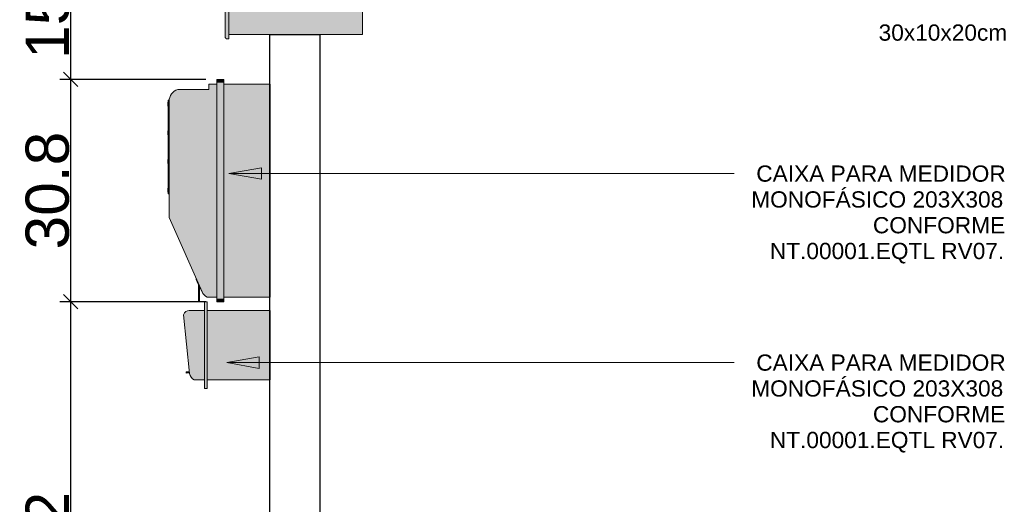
# Model space of a CAD drawing. Extents: x -98 to 248, y -55 to 13.
# Tile 64 of 117: x 162.355 to 163.72, y -16.833 to -16.162. Entities that reach past the tile are written whole.
import ezdxf

# ---------------------------------------------------------------- set-up
doc = ezdxf.new("R2010")
doc.units = 0
doc.header["$LTSCALE"] = 0.01
for name, color, linetype, lineweight in [('A-ANNO-DIMS', 7, 'Continuous', 9), ('E-ELEC-EQPM', 7, 'Continuous', 5), ('G-ANNO-TEXT', 7, 'Continuous', 9), ('Q-SPCQ', 7, 'Continuous', 5)]:
    doc.layers.add(name, color=color, linetype=linetype, lineweight=lineweight)
doc.styles.add('Arial_1', font='arial.ttf', dxfattribs={"height": 0.075})
doc.styles.add('Arial_3', font='arial.ttf', dxfattribs={"height": 0.06})
doc.dimstyles.new('Com_linha__ref__contínua__-_Cor_Vermelha_Arial_2_5mm', dxfattribs={"dimscale": 0.3048, "dimtxt": 0.025506, "dimasz": 0.065617, "dimexe": 0.049213, "dimexo": 0.049213, "dimgap": 0.004921, "dimtad": 1, "dimdec": 1, "dimlfac": 100, "dimrnd": 0.1, "dimdsep": 46, "dimtxsty": 'Arial_3', "dimblk1": 'OBLIQUE', "dimblk2": 'OBLIQUE', "dimsah": 1, "dimcen": 0.09, "dimdle": 0.049213, "dimazin": 0, "dimtfac": 1, "dimtdec": 4, "dimtix": 1, "dimtmove": 0, "dimatfit": 3, "dimfxl": 1, "dimtvp": 1, "dimtolj": 1, "dimtzin": 0, "dimarcsym": 2})

# ---------------------------------------------------------------- blocks, each defined once
blk = doc.blocks.new('CAIXA DE MEDIÇÃO POLIMÉRICA POLIFÁSICA COM VISOR EM VIDRO - 3_Trifasico-2840105-MURETA_2')
at = {"layer": 'E-ELEC-EQPM', "true_color": 0xe2e2e2}
for points in [[(-6.0804, 1.1565), (-6.0804, 1.4515), (-6.0914, 1.4515), (-6.0914, 1.444), (-6.1344, 1.444), (-6.1383, 1.4422), (-6.1417, 1.4395), (-6.1442, 1.4361), (-6.1459, 1.4321), (-6.1464, 1.4278), (-6.1464, 1.2668), (-6.1003, 1.1632), (-6.0986, 1.1604), (-6.0964, 1.1583), (-6.0934, 1.1565)], [(-6.0704, 1.4537), (-6.0704, 1.458), (-6.0804, 1.4579), (-6.0804, 1.4537), (-6.0771, 1.4537)], [(-6.0791, 1.1543), (-6.0704, 1.1543), (-6.0704, 1.4537), (-6.0804, 1.4537), (-6.0804, 1.1543)], [(-6.0772, 1.15), (-6.0704, 1.1501), (-6.0704, 1.1543), (-6.0804, 1.1543), (-6.0804, 1.15)]]:
    blk.add_hatch(color=254, dxfattribs=at).paths.add_polyline_path(points)
at = {"layer": 'E-ELEC-EQPM', "true_color": 0x505050}
for points in [[(-6.0558, 1.1565), (-6.0064, 1.1565), (-6.0064, 1.4515), (-6.0704, 1.4515), (-6.0704, 1.1565)], [(-6.1072, 1.1784), (-6.109, 1.1824), (-6.1088, 1.1807), (-6.1075, 1.1784)], [(-6.0995, 1.1615), (-6.1087, 1.1805), (-6.109, 1.1807), (-6.109, 1.1802), (-6.1075, 1.1778), (-6.0997, 1.1615)], [(-6.1017, 1.1661), (-6.1072, 1.1784), (-6.1075, 1.1784), (-6.1035, 1.1699)], [(-6.104, 1.1607), (-6.104, 1.1703), (-6.1056, 1.1736), (-6.1056, 1.1607), (-6.1052, 1.1607)], [(-6.104, 1.1498), (-6.104, 1.1607), (-6.1056, 1.1607), (-6.1056, 1.1498)]]:
    blk.add_hatch(color=251, dxfattribs=at).paths.add_polyline_path(points)
at = {"layer": 'E-ELEC-EQPM', "true_color": 0xbdbbb9}
for points in [[(-6.1475, 1.4239), (-6.1475, 1.4263), (-6.1479, 1.4263), (-6.1479, 1.4239)], [(-6.1475, 1.4216), (-6.1475, 1.4239), (-6.1479, 1.4239), (-6.1479, 1.4216)], [(-6.1475, 1.2993), (-6.1465, 1.2993), (-6.1465, 1.4293), (-6.1475, 1.4293), (-6.1475, 1.3011)], [(-6.1475, 1.3842), (-6.1475, 1.3865), (-6.1479, 1.3865), (-6.1479, 1.3842)], [(-6.1475, 1.3818), (-6.1475, 1.3842), (-6.1479, 1.3842), (-6.1479, 1.3818)], [(-6.1475, 1.3444), (-6.1475, 1.3468), (-6.1479, 1.3468), (-6.1479, 1.3444)], [(-6.1475, 1.342), (-6.1475, 1.3444), (-6.1479, 1.3444), (-6.1479, 1.342)], [(-6.1475, 1.3046), (-6.1475, 1.307), (-6.1479, 1.307), (-6.1479, 1.3046)], [(-6.1475, 1.3023), (-6.1475, 1.3046), (-6.1479, 1.3046), (-6.1479, 1.3023)]]:
    blk.add_hatch(color=9, dxfattribs=at).paths.add_polyline_path(points)
at = {"layer": 'E-ELEC-EQPM'}
for p, q in [((-6.0914, 1.4515), (-6.0914, 1.444)), ((-6.0804, 1.4515), (-6.0914, 1.4515)), ((-6.0704, 1.458), (-6.0804, 1.458)), ((-6.0804, 1.458), (-6.0804, 1.4537)), ((-6.0804, 1.1543), (-6.0804, 1.4537)), ((-6.0704, 1.4537), (-6.0704, 1.458)), ((-6.0704, 1.4537), (-6.0704, 1.1543)), ((-6.0064, 1.4515), (-6.0704, 1.4515)), ((-6.0064, 1.4515), (-6.0064, 1.1565)), ((-6.0914, 1.444), (-6.1344, 1.444)), ((-6.1475, 1.4266), (-6.1479, 1.4266)), ((-6.1475, 1.4266), (-6.1479, 1.4266)), ((-6.1475, 1.4266), (-6.1479, 1.4266)), ((-6.1475, 1.4266), (-6.1479, 1.4266)), ((-6.1479, 1.4266), (-6.1479, 1.4263)), ((-6.1479, 1.4266), (-6.1479, 1.4239)), ((-6.1479, 1.4266), (-6.1479, 1.4263)), ((-6.1479, 1.4266), (-6.1479, 1.4263)), ((-6.1479, 1.4239), (-6.1479, 1.4212)), ((-6.1479, 1.4216), (-6.1479, 1.4212)), ((-6.1479, 1.4216), (-6.1479, 1.4212)), ((-6.1479, 1.4216), (-6.1479, 1.4212)), ((-6.1479, 1.4212), (-6.1475, 1.4212)), ((-6.1479, 1.4212), (-6.1475, 1.4212)), ((-6.1479, 1.4212), (-6.1475, 1.4212)), ((-6.1479, 1.4212), (-6.1475, 1.4212)), ((-6.1475, 1.2993), (-6.1475, 1.4293)), ((-6.1475, 1.4293), (-6.1465, 1.4293)), ((-6.1465, 1.4293), (-6.1465, 1.2993)), ((-6.1464, 1.4278), (-6.1464, 1.2668)), ((-6.1475, 1.3869), (-6.1479, 1.3869)), ((-6.1475, 1.3869), (-6.1479, 1.3869)), ((-6.1479, 1.3869), (-6.1479, 1.3865)), ((-6.1479, 1.3869), (-6.1479, 1.3842)), ((-6.1479, 1.3842), (-6.1479, 1.3814)), ((-6.1479, 1.3818), (-6.1479, 1.3814)), ((-6.1479, 1.3814), (-6.1475, 1.3814)), ((-6.1479, 1.3814), (-6.1475, 1.3814)), ((-6.1475, 1.3471), (-6.1479, 1.3471)), ((-6.1475, 1.3471), (-6.1479, 1.3471)), ((-6.1479, 1.3471), (-6.1479, 1.3468)), ((-6.1479, 1.3471), (-6.1479, 1.3444)), ((-6.1479, 1.3444), (-6.1479, 1.3417)), ((-6.1479, 1.342), (-6.1479, 1.3417)), ((-6.1479, 1.3417), (-6.1475, 1.3417)), ((-6.1479, 1.3417), (-6.1475, 1.3417)), ((-6.1475, 1.3074), (-6.1479, 1.3074)), ((-6.1475, 1.3074), (-6.1479, 1.3074)), ((-6.1475, 1.3074), (-6.1479, 1.3074)), ((-6.1475, 1.3074), (-6.1479, 1.3074)), ((-6.1479, 1.3074), (-6.1479, 1.307)), ((-6.1479, 1.3074), (-6.1479, 1.3046)), ((-6.1479, 1.3074), (-6.1479, 1.307)), ((-6.1479, 1.3074), (-6.1479, 1.307)), ((-6.1479, 1.3046), (-6.1479, 1.3019)), ((-6.1479, 1.3023), (-6.1479, 1.3019)), ((-6.1479, 1.3023), (-6.1479, 1.3019)), ((-6.1479, 1.3023), (-6.1479, 1.3019)), ((-6.1479, 1.3019), (-6.1475, 1.3019)), ((-6.1479, 1.3019), (-6.1475, 1.3019)), ((-6.1479, 1.3019), (-6.1475, 1.3019)), ((-6.1479, 1.3019), (-6.1475, 1.3019)), ((-6.1465, 1.2993), (-6.1475, 1.2993)), ((-6.1464, 1.2668), (-6.1007, 1.1638)), ((-6.109, 1.1824), (-6.109, 1.1809)), ((-6.109, 1.1803), (-6.109, 1.1809)), ((-6.1075, 1.1784), (-6.1017, 1.1661)), ((-6.0998, 1.1615), (-6.1075, 1.1778)), ((-6.1056, 1.1607), (-6.1056, 1.1736)), ((-6.1056, 1.1498), (-6.1056, 1.1607)), ((-6.104, 1.1607), (-6.1056, 1.1607)), ((-6.104, 1.1703), (-6.104, 1.1607)), ((-6.104, 1.1607), (-6.104, 1.1498)), ((-6.1003, 1.1632), (-6.0995, 1.1615)), ((-6.0995, 1.1615), (-6.0998, 1.1615)), ((-6.0994, 1.1615), (-6.0995, 1.1615)), ((-6.104, 1.1498), (-6.1056, 1.1498)), ((-6.0934, 1.1565), (-6.0804, 1.1565)), ((-6.0804, 1.1543), (-6.0804, 1.15)), ((-6.0804, 1.15), (-6.0704, 1.15)), ((-6.0064, 1.1565), (-6.0704, 1.1565)), ((-6.0704, 1.15), (-6.0704, 1.1543))]:
    blk.add_line(p, q, dxfattribs=at)
at = {"layer": 'E-ELEC-EQPM', "flags": 128}
for points in [[(-6.109, 1.1809), (-6.1083, 1.1798), (-6.1075, 1.1784)], [(-6.1075, 1.1778), (-6.1083, 1.1792), (-6.109, 1.1803)]]:
    blk.add_lwpolyline(points, dxfattribs=at)
at = {"layer": 'E-ELEC-EQPM'}
for centre, radius, start, end in [((-6.1295, 1.4278), 0.0169, 106.7494, 180), ((-6.0882, 1.169), 0.0136, 202.6095, 247.3905)]:
    blk.add_arc(centre, radius, start, end, dxfattribs=at)
blk = doc.blocks.new('CAIXA DE PROTEÇÃO POLIMÉRICA MONOFÁSICA E POLIFÁSICA - 3_Trifasico-2852873-MURETA_2')
at = {"layer": 'E-ELEC-EQPM', "true_color": 0xe2e2e2}
for points in [[(-6.0938, 1.03), (-6.0938, 1.15), (-6.0974, 1.15), (-6.0974, 1.03), (-6.0964, 1.03)], [(-6.0974, 1.042), (-6.0974, 1.138), (-6.1184, 1.138), (-6.1205, 1.1377), (-6.1225, 1.1369), (-6.1242, 1.1356), (-6.1256, 1.134), (-6.1264, 1.132), (-6.118, 1.0507), (-6.1176, 1.0484), (-6.1166, 1.0463), (-6.1152, 1.0445), (-6.1134, 1.0431), (-6.1114, 1.042)], [(-6.1227, 1.0509), (-6.1184, 1.0514), (-6.1186, 1.0532), (-6.1229, 1.0527), (-6.1228, 1.0514)]]:
    blk.add_hatch(color=254, dxfattribs=at).paths.add_polyline_path(points)
at = {"layer": 'E-ELEC-EQPM', "true_color": 0x505050}
blk.add_hatch(color=251, dxfattribs=at).paths.add_polyline_path([(-6.0938, 1.042), (-6.0064, 1.042), (-6.0064, 1.138), (-6.0938, 1.138), (-6.0938, 1.069)])
at = {"layer": 'E-ELEC-EQPM'}
for p, q in [((-6.0974, 1.03), (-6.0974, 1.15)), ((-6.0938, 1.15), (-6.0974, 1.15)), ((-6.0938, 1.15), (-6.0938, 1.03)), ((-6.0974, 1.138), (-6.1184, 1.138)), ((-6.0938, 1.138), (-6.0064, 1.138)), ((-6.0064, 1.138), (-6.0064, 1.042)), ((-6.1264, 1.132), (-6.118, 1.0507)), ((-6.1186, 1.0532), (-6.1229, 1.0528)), ((-6.1227, 1.0509), (-6.1229, 1.0528)), ((-6.1227, 1.0509), (-6.1184, 1.0513)), ((-6.1186, 1.0532), (-6.1184, 1.0513)), ((-6.1114, 1.042), (-6.0974, 1.042)), ((-6.0064, 1.042), (-6.0938, 1.042)), ((-6.0974, 1.03), (-6.0938, 1.03))]:
    blk.add_line(p, q, dxfattribs=at)
for centre, radius, start, end in [((-6.1184, 1.1297), 0.00833, 90, 163.7398), ((-6.1077, 1.0517), 0.0104, 185.875, 248.9592)]:
    blk.add_arc(centre, radius, start, end, dxfattribs=at)
blk = doc.blocks.new('correio1 - correio-2889303-MURETA_2')
at = {"layer": 'Q-SPCQ', "true_color": 0xc8c8c8}
for points in [[(-6.0681, 1.5154), (-6.0681, 1.6128), (-6.0686, 1.612), (-6.0686, 1.6115), (-6.0686, 1.5163), (-6.0684, 1.5158)], [(-6.0673, 1.5146), (-6.0673, 1.6136), (-6.0681, 1.6128), (-6.0681, 1.5154)], [(-6.0661, 1.5141), (-6.0661, 1.6141), (-6.067, 1.6139), (-6.0673, 1.6136), (-6.0673, 1.5146), (-6.0666, 1.5142)], [(-6.0661, 1.5141), (-6.0637, 1.5141), (-6.0637, 1.6141), (-6.0661, 1.6139), (-6.0661, 1.5534)], [(-6.007, 1.5202), (-5.8783, 1.5202), (-5.8783, 1.608), (-6.0637, 1.608), (-6.0637, 1.5202), (-6.0129, 1.5202)]]:
    blk.add_hatch(color=9, dxfattribs=at).paths.add_polyline_path(points)
h = blk.add_hatch(color=9, dxfattribs=at)
h.paths.add_polyline_path([(-6.0699, 1.565), (-6.0686, 1.5688), (-6.0686, 1.5719), (-6.0709, 1.565)])
h.paths.add_polyline_path([(-6.0703, 1.5647), (-6.0699, 1.565), (-6.0706, 1.5648)])
at = {"layer": 'Q-SPCQ'}
for p, q in [((-6.0686, 1.6115), (-6.0686, 1.5168)), ((-6.0681, 1.6128), (-6.0673, 1.6136)), ((-6.0661, 1.6141), (-6.0637, 1.6141)), ((-6.0637, 1.5141), (-6.0637, 1.6141)), ((-6.0637, 1.608), (-5.8783, 1.608)), ((-5.8783, 1.608), (-5.8783, 1.5202)), ((-6.0686, 1.5719), (-6.0709, 1.565)), ((-6.0699, 1.565), (-6.0686, 1.5688)), ((-6.0673, 1.5146), (-6.0681, 1.5154)), ((-6.0637, 1.5202), (-5.8783, 1.5202)), ((-6.0637, 1.5141), (-6.0661, 1.5141))]:
    blk.add_line(p, q, dxfattribs=at)
for start, end in [(198, 342), (198, 212.4), (226.8, 270)]:
    blk.add_arc((-6.0704, 1.5652), 0.00053, start, end, dxfattribs=at)
for points in [[(-6.0686, 1.6115), (-6.0686, 1.6116), (-6.0686, 1.612), (-6.0684, 1.6125), (-6.0682, 1.6127), (-6.0681, 1.6128)], [(-6.0673, 1.6136), (-6.0672, 1.6137), (-6.067, 1.6139), (-6.0666, 1.6141), (-6.0663, 1.6141), (-6.0661, 1.6141)], [(-6.0681, 1.5154), (-6.0682, 1.5155), (-6.0684, 1.5158), (-6.0686, 1.5162), (-6.0686, 1.5166), (-6.0686, 1.5168)], [(-6.0661, 1.5141), (-6.0663, 1.5141), (-6.0666, 1.5142), (-6.067, 1.5143), (-6.0672, 1.5145), (-6.0673, 1.5146)]]:
    blk.add_open_spline(points, degree=3, dxfattribs=at)
blk = doc.blocks.new('_Oblique')
at = {"color": 0, "linetype": 'ByBlock', "lineweight": -2}
blk.add_line((-0.5, -0.5), (0.5, 0.5), dxfattribs=at)
blk = doc.blocks.new('*D692')
at = {"layer": 'A-ANNO-DIMS', "color": 0, "lineweight": -2, "transparency": 16777216}
for p, q in [((162.4258, -17.1876), (162.4258, -16.5376)), ((162.6132, -16.5526), (162.4108, -16.5526)), ((162.6872, -17.1726), (162.4108, -17.1726))]:
    blk.add_line(p, q, dxfattribs=at)
at = {"layer": 'Defpoints', "color": 0, "transparency": 16777216}
for p in [(162.4258, -16.5526), (162.6282, -16.5526), (162.7022, -17.1726)]:
    blk.add_point(p, dxfattribs=at)
at = {"layer": 'A-ANNO-DIMS', "color": 0, "lineweight": -2, "transparency": 16777216, "xscale": 0.02, "yscale": 0.02, "zscale": 0.02}
for p, rotation in [((162.4258, -16.5526), 90), ((162.4258, -17.1726), 270)]:
    blk.add_blockref('_Oblique', p, dxfattribs=dict(at, rotation=rotation))
at = {"layer": 'A-ANNO-DIMS', "color": 0, "transparency": 16777216, "insert": (162.3937, -16.8626), "char_height": 0.06, "width": 0.069221, "attachment_point": 5, "rotation": 90, "style": 'Arial_3'}
blk.add_mtext('\\A1;62', dxfattribs=at)
blk = doc.blocks.new('*D693')
at = {"layer": 'A-ANNO-DIMS', "color": 0, "lineweight": -2, "transparency": 16777216}
for p, q in [((162.4258, -16.5676), (162.4258, -16.2296)), ((162.6132, -16.2446), (162.4108, -16.2446)), ((162.6132, -16.5526), (162.4108, -16.5526))]:
    blk.add_line(p, q, dxfattribs=at)
at = {"layer": 'Defpoints', "color": 0, "transparency": 16777216}
for p in [(162.4258, -16.2446), (162.6282, -16.2446), (162.6282, -16.5526)]:
    blk.add_point(p, dxfattribs=at)
at = {"layer": 'A-ANNO-DIMS', "color": 0, "lineweight": -2, "transparency": 16777216, "xscale": 0.02, "yscale": 0.02, "zscale": 0.02}
for p, rotation in [((162.4258, -16.2446), 90), ((162.4258, -16.5526), 270)]:
    blk.add_blockref('_Oblique', p, dxfattribs=dict(at, rotation=rotation))
at = {"layer": 'A-ANNO-DIMS', "color": 0, "transparency": 16777216, "insert": (162.3937, -16.3986), "char_height": 0.06, "width": 0.121489, "attachment_point": 5, "rotation": 90, "style": 'Arial_3'}
blk.add_mtext('\\A1;30.8', dxfattribs=at)
blk = doc.blocks.new('*D694')
at = {"layer": 'A-ANNO-DIMS', "color": 0, "lineweight": -2, "transparency": 16777216}
for p, q in [((162.4258, -16.2596), (162.4258, -16.0796)), ((162.6299, -16.0946), (162.4108, -16.0946)), ((162.6132, -16.2446), (162.4108, -16.2446))]:
    blk.add_line(p, q, dxfattribs=at)
at = {"layer": 'Defpoints', "color": 0, "transparency": 16777216}
for p in [(162.4258, -16.0946), (162.6449, -16.0946), (162.6282, -16.2446)]:
    blk.add_point(p, dxfattribs=at)
at = {"layer": 'A-ANNO-DIMS', "color": 0, "lineweight": -2, "transparency": 16777216, "xscale": 0.02, "yscale": 0.02, "zscale": 0.02}
for p, rotation in [((162.4258, -16.0946), 90), ((162.4258, -16.2446), 270)]:
    blk.add_blockref('_Oblique', p, dxfattribs=dict(at, rotation=rotation))
at = {"layer": 'A-ANNO-DIMS', "color": 0, "transparency": 16777216, "insert": (162.3937, -16.1696), "char_height": 0.06, "width": 0.069221, "attachment_point": 5, "rotation": 90, "style": 'Arial_3'}
blk.add_mtext('\\A1;15', dxfattribs=at)

msp = doc.modelspace()

# ---------------------------------------------------------------- hatches: boundary and pattern name
at = {"layer": 'G-ANNO-TEXT'}
for points in [[(162.6451, -16.3751), (162.6901, -16.383), (162.6901, -16.3672)], [(162.6423, -16.637), (162.6873, -16.6449), (162.6873, -16.6291)]]:
    msp.add_hatch(color=256, dxfattribs=at).paths.add_polyline_path(points)

# ---------------------------------------------------------------- linework, layer by layer
for points in [[(162.7016, -16.1823), (162.7716, -16.1823)], [(162.7016, -16.1823), (162.7016, -17.1726)], [(162.7016, -17.1726), (162.7022, -17.1726), (162.7022, -16.8526), (162.7716, -16.8526), (162.7716, -16.1823)]]:
    msp.add_lwpolyline(points)
for p, q in [((162.6901, -16.3672), (162.6451, -16.3751)), ((162.6451, -16.3751), (162.6901, -16.383)), ((162.6451, -16.3751), (163.3368, -16.3751)), ((162.6901, -16.383), (162.6901, -16.3672)), ((163.3368, -16.3751), (163.3457, -16.3751)), ((162.6873, -16.6291), (162.6423, -16.637)), ((162.6423, -16.637), (162.6873, -16.6449)), ((162.6423, -16.637), (163.3368, -16.637)), ((162.6873, -16.6449), (162.6873, -16.6291)), ((163.3368, -16.637), (163.3457, -16.637))]:
    msp.add_line(p, q, dxfattribs=at)

# ---------------------------------------------------------------- block references
at = {"layer": 'E-ELEC-EQPM'}
for name in ['CAIXA DE MEDIÇÃO POLIMÉRICA POLIFÁSICA COM VISOR EM VIDRO - 3_Trifasico-2840105-MURETA_2', 'CAIXA DE PROTEÇÃO POLIMÉRICA MONOFÁSICA E POLIFÁSICA - 3_Trifasico-2852873-MURETA_2']:
    msp.add_blockref(name, (168.7086, -17.7026), dxfattribs=at)
at = {"layer": 'Q-SPCQ'}
msp.add_blockref('correio1 - correio-2889303-MURETA_2', (168.7086, -17.7026), dxfattribs=at)

# ---------------------------------------------------------------- texts
at = {"layer": 'G-ANNO-TEXT', "char_height": 0.0225, "attachment_point": 1, "style": 'Arial_1'}
for s, insert, width in [('30x10x20cm', (163.5458, -16.1684), 0.215253), ('CAIXA PARA MEDIDOR ', (163.3762, -16.3638), 0.420886), ('MONOFÁSICO 203X308 ', (163.3692, -16.3996), 0.429304), ('CONFORME ', (163.5379, -16.4353), 0.224873), ('NT.00001.EQTL RV07.', (163.395, -16.471), 0.398038), ('CAIXA PARA MEDIDOR ', (163.3762, -16.6257), 0.420886), ('MONOFÁSICO 203X308 ', (163.3692, -16.6615), 0.429304), ('CONFORME ', (163.5379, -16.6972), 0.224873), ('NT.00001.EQTL RV07.', (163.395, -16.7329), 0.398038)]:
    msp.add_mtext(s, dxfattribs=dict(at, insert=insert, width=width))

# ---------------------------------------------------------------- dimensions: what is measured, and where the dimension line sits
at = {"layer": 'A-ANNO-DIMS', "color": 242, "true_color": 0xbd2b2e}
for base, p1, p2, override, picture, middle in [((162.4258, -16.0946), (162.6282, -16.2446), (162.6449, -16.0946), {"dimpost": '<>', "dimfxl": 0.150931}, '*D694', (162.3937, -16.1696)), ((162.4258, -16.2446), (162.6282, -16.5526), (162.6282, -16.2446), {"dimpost": '<>', "dimfxl": 0.308}, '*D693', (162.3937, -16.3986)), ((162.4258, -16.5526), (162.7022, -17.1726), (162.6282, -16.5526), {"dimpost": '<>', "dimfxl": 0.624401}, '*D692', (162.3937, -16.8626))]:
    dim = msp.add_linear_dim(base=base, p1=p1, p2=p2, angle=90, dimstyle='Com_linha__ref__contínua__-_Cor_Vermelha_Arial_2_5mm', override=override, dxfattribs=at)
    dim.commit()
    dim.dimension.update_dxf_attribs({"geometry": picture, "text_midpoint": middle})

doc.saveas('drawing.dxf')
